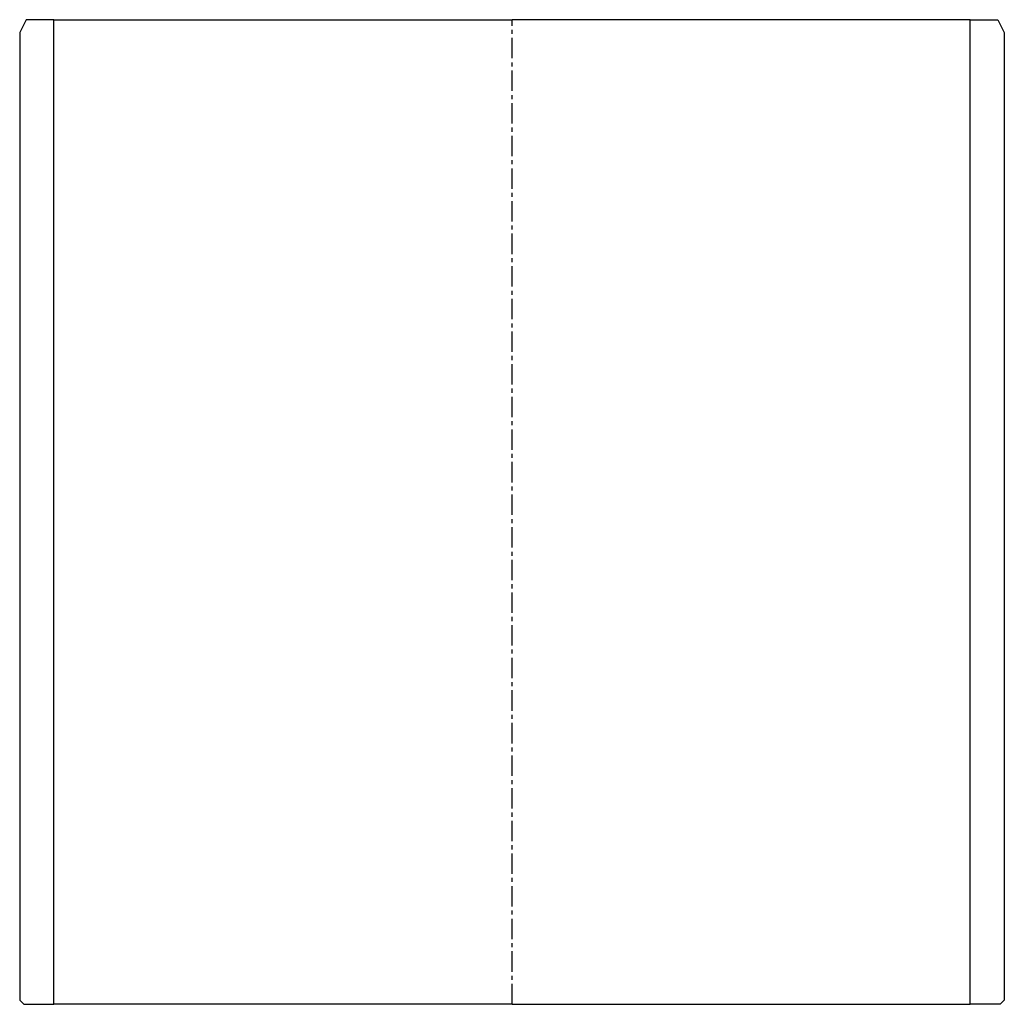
# Model space of a CAD drawing. Header units: millimetres. Extents: x -115 to 115, y -30 to 200.
import ezdxf

# ---------------------------------------------------------------- set-up
doc = ezdxf.new("R2010")
doc.units = ezdxf.units.MM
doc.header["$LTSCALE"] = 0.15
doc.header["$MEASUREMENT"] = 0
doc.linetypes.add('CENTER', pattern=[50.8, 31.75, -6.35, 6.35, -6.35])
doc.layers.get('0').update_dxf_attribs({"linetype": 'CONTINUOUS'})
doc.layers.add('CENTER', color=1, linetype='CENTER')

msp = doc.modelspace()

# ---------------------------------------------------------------- linework, layer by layer
for p, q in [((-113.5, 200), (-115, 197)), ((-107, 200), (-113.5, 200)), ((-107, -30), (-107, 200)), ((-107, 200), (0, 200)), ((107, 200), (0, 200)), ((107, -30), (107, 200)), ((107, 200), (113.5, 200)), ((113.5, 200), (115, 197)), ((-115, 197), (-115, -29)), ((115, 197), (115, -29)), ((-114, -30), (-115, -29)), ((114, -30), (115, -29)), ((-114, -30), (-107, -30)), ((0, -30), (-107, -30)), ((0, -30), (107, -30)), ((114, -30), (107, -30))]:
    msp.add_line(p, q)
at = {"layer": 'CENTER'}
msp.add_line((0, -30), (0, 200), dxfattribs=at)

doc.saveas('drawing.dxf')
